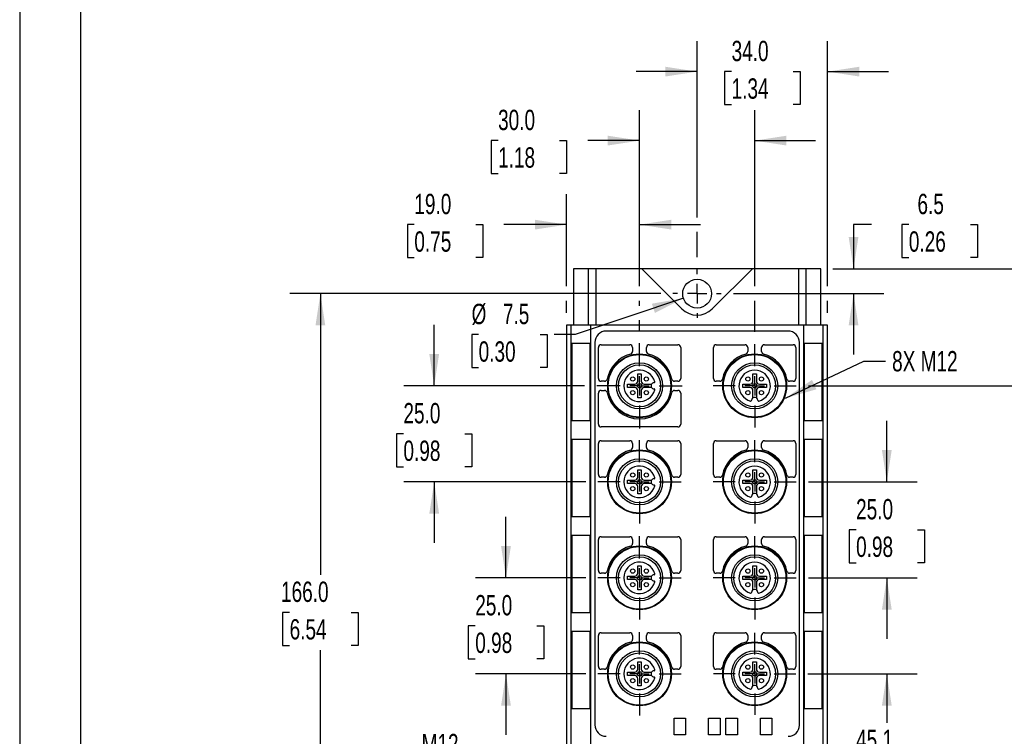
# Model space of a CAD drawing. Header units: millimetres. Extents: x 0 to 699, y 0 to 540.
# Tile 2 of 9: x 0 to 257, y 154 to 341. Entities that reach past the tile are written whole.
import ezdxf

# ---------------------------------------------------------------- set-up
doc = ezdxf.new("R2010")
doc.units = ezdxf.units.MM
doc.header["$LTSCALE"] = 2.5
doc.linetypes.add('CENTERX2', pattern=[20.32, 12.7, -2.54, 2.54, -2.54])
doc.layers.add('CENTER', color=40, linetype='CENTERX2')
doc.layers.add('DIMENSIONS', color=140, linetype='Continuous', lineweight=25)
doc.layers.add('TEXT', color=140, linetype='Continuous', lineweight=25)
doc.styles.add('SLDTEXTSTYLE0', font='TXT', dxfattribs={"width": 0.7})
doc.dimstyles.new('SLDDIMSTYLE0', dxfattribs={"dimtxt": 5.39502, "dimasz": 8.255, "dimexe": 0, "dimexo": 0.0625, "dimgap": 1.348755, "dimtad": 0, "dimtih": 1, "dimtoh": 1, "dimrnd": 1e-09, "dimzin": 12, "dimdsep": 46, "dimtxsty": 'SLDTEXTSTYLE0', "dimsah": 1, "dimcen": 0.09, "dimadec": 0, "dimazin": 3, "dimtfac": 1, "dimtmove": 0, "dimatfit": 0, "dimfxl": 0, "dimfrac": 2, "dimtolj": 1, "dimtzin": 12, "dimarcsym": 0})
doc.dimstyles.new('SLDDIMSTYLE1', dxfattribs={"dimtxt": 5.39502, "dimasz": 8.255, "dimexe": 0, "dimexo": 0.0625, "dimgap": 1.348755, "dimtad": 0, "dimtih": 1, "dimtoh": 1, "dimrnd": 1e-09, "dimzin": 4, "dimdsep": 46, "dimtxsty": 'SLDTEXTSTYLE0', "dimsah": 1, "dimcen": 0.09, "dimadec": 0, "dimazin": 1, "dimtfac": 1, "dimtmove": 0, "dimatfit": 0, "dimfxl": 0, "dimfrac": 2, "dimtolj": 1, "dimtzin": 12, "dimarcsym": 0})
doc.dimstyles.new('SLDDIMSTYLE2', dxfattribs={"dimtxt": 5.39502, "dimasz": 8.255, "dimexe": 0, "dimexo": 0.0625, "dimgap": 1.348755, "dimtad": 0, "dimtih": 1, "dimtoh": 1, "dimrnd": 1e-09, "dimzin": 12, "dimdsep": 46, "dimtxsty": 'SLDTEXTSTYLE0', "dimsah": 1, "dimcen": 0.09, "dimadec": 0, "dimazin": 3, "dimtfac": 1, "dimtofl": 0, "dimtmove": 0, "dimatfit": 3, "dimfxl": 0, "dimfrac": 2, "dimtolj": 1, "dimtzin": 12, "dimarcsym": 0})
doc.dimstyles.new('SLDDIMSTYLE3', dxfattribs={"dimtxt": 5.39502, "dimasz": 8.255, "dimexe": 0, "dimexo": 0.0625, "dimgap": 1.348755, "dimtad": 0, "dimtih": 1, "dimtoh": 1, "dimrnd": 1e-09, "dimzin": 4, "dimdsep": 46, "dimtxsty": 'SLDTEXTSTYLE0', "dimsah": 1, "dimcen": 0.09, "dimadec": 0, "dimazin": 1, "dimtfac": 1, "dimtofl": 0, "dimtmove": 0, "dimatfit": 3, "dimfxl": 0, "dimfrac": 2, "dimtolj": 1, "dimtzin": 12, "dimarcsym": 0})
doc.dimstyles.new('SLDDIMSTYLE5', dxfattribs={"dimtxt": 5.39502, "dimasz": 8.255, "dimexe": 0, "dimexo": 0.0625, "dimgap": 1.348755, "dimtad": 0, "dimtih": 1, "dimtoh": 1, "dimrnd": 1e-09, "dimzin": 12, "dimdsep": 46, "dimtxsty": 'SLDTEXTSTYLE0', "dimsah": 1, "dimcen": 0, "dimadec": 0, "dimazin": 3, "dimtfac": 1, "dimtofl": 0, "dimtmove": 0, "dimatfit": 3, "dimfxl": 0, "dimfrac": 2, "dimtolj": 1, "dimtzin": 12, "dimarcsym": 0})
doc.dimstyles.new('SLDDIMSTYLE6', dxfattribs={"dimtxt": 0.18, "dimasz": 8.255, "dimexe": 0, "dimexo": 0.0625, "dimgap": 0, "dimtad": 0, "dimtih": 1, "dimtoh": 1, "dimdec": 0, "dimrnd": 1e-09, "dimzin": 0, "dimdsep": 46, "dimtxsty": 'Standard', "dimsah": 1, "dimcen": 0.09, "dimadec": 0, "dimazin": 0, "dimtfac": 8.255, "dimtdec": 0, "dimtofl": 0, "dimtmove": 0, "dimatfit": 3, "dimfxl": 0, "dimfrac": 2, "dimtolj": 1, "dimtzin": 0, "dimarcsym": 0})

# ---------------------------------------------------------------- blocks, each defined once
blk = doc.blocks.new('_D')
at = {"layer": 'DIMENSIONS'}
for p, q in [((221.91, 287.43), (217.23, 287.43)), ((217.23, 287.43), (217.23, 275.96)), ((231.63, 287.43), (229.82, 287.43)), ((229.82, 287.43), (229.82, 278.85)), ((247.67, 287.43), (249.48, 287.43)), ((249.48, 287.43), (249.48, 278.85)), ((229.82, 278.85), (231.63, 278.85)), ((249.48, 278.85), (247.67, 278.85)), ((211.85, 275.96), (225.16, 275.96)), ((185.94, 269.46), (225.16, 269.46)), ((217.23, 269.46), (217.23, 253.59))]:
    blk.add_line(p, q, dxfattribs=at)
for points in [[(217.23, 275.96), (218.5, 284.22), (215.96, 284.22)], [(217.23, 269.46), (215.96, 261.21), (218.5, 261.21)]]:
    blk.add_solid(points, dxfattribs=at)
at = {"layer": 'DIMENSIONS', "char_height": 5.292, "attachment_point": 1, "style": 'SLDTEXTSTYLE0'}
for s, insert in [('6.5', (233.88, 295.46)), ('0.26', (231.63, 285.68))]:
    blk.add_mtext(s, dxfattribs=dict(at, insert=insert))
blk = doc.blocks.new('_D_1')
at = {"layer": 'DIMENSIONS'}
for p, q in [((225.9, 220.46), (225.9, 236.34)), ((205.49, 220.46), (233.84, 220.46)), ((217.89, 207.96), (216.07, 207.96)), ((216.07, 207.96), (216.07, 199.39)), ((233.92, 207.96), (235.73, 207.96)), ((235.73, 207.96), (235.73, 199.39)), ((216.07, 199.39), (217.89, 199.39)), ((235.73, 199.39), (233.92, 199.39)), ((205.49, 195.46), (233.84, 195.46)), ((225.9, 195.46), (225.9, 179.59))]:
    blk.add_line(p, q, dxfattribs=at)
for points in [[(225.9, 220.46), (227.17, 228.72), (224.63, 228.72)], [(225.9, 195.46), (224.63, 187.21), (227.17, 187.21)]]:
    blk.add_solid(points, dxfattribs=at)
at = {"layer": 'DIMENSIONS', "char_height": 5.292, "attachment_point": 1, "style": 'SLDTEXTSTYLE0'}
for s, insert in [('25.0', (217.89, 215.99)), ('0.98', (217.89, 206.21))]:
    blk.add_mtext(s, dxfattribs=dict(at, insert=insert))
blk = doc.blocks.new('_D_2')
at = {"layer": 'DIMENSIONS'}
for p, q in [((205.34, 170.46), (233.84, 170.46)), ((225.9, 170.46), (225.9, 157.7)), ((217.89, 147.91), (216.07, 147.91)), ((216.07, 147.91), (216.07, 139.34)), ((233.92, 147.91), (235.73, 147.91)), ((235.73, 147.91), (235.73, 139.34)), ((216.07, 139.34), (217.89, 139.34)), ((235.73, 139.34), (233.92, 139.34)), ((225.9, 125.36), (225.9, 138.13)), ((202.44, 125.36), (233.84, 125.36))]:
    blk.add_line(p, q, dxfattribs=at)
for points in [[(225.9, 170.46), (224.63, 162.21), (227.17, 162.21)], [(225.9, 125.36), (227.17, 133.62), (224.63, 133.62)]]:
    blk.add_solid(points, dxfattribs=at)
at = {"layer": 'DIMENSIONS', "char_height": 5.292, "attachment_point": 1, "style": 'SLDTEXTSTYLE0'}
for s, insert in [('45.1', (217.89, 155.94)), ('1.78', (217.89, 146.16))]:
    blk.add_mtext(s, dxfattribs=dict(at, insert=insert))
blk = doc.blocks.new('_D_7')
at = {"layer": 'DIMENSIONS'}
for p, q in [((126.69, 195.46), (126.69, 211.34)), ((147.46, 195.46), (118.75, 195.46)), ((118.68, 182.96), (116.86, 182.96)), ((116.86, 182.96), (116.86, 174.39)), ((134.71, 182.96), (136.52, 182.96)), ((136.52, 182.96), (136.52, 174.39)), ((116.86, 174.39), (118.68, 174.39)), ((136.52, 174.39), (134.71, 174.39)), ((147.46, 170.46), (118.75, 170.46)), ((126.69, 170.46), (126.69, 154.59))]:
    blk.add_line(p, q, dxfattribs=at)
for points in [[(126.69, 195.46), (127.96, 203.72), (125.42, 203.72)], [(126.69, 170.46), (125.42, 162.21), (127.96, 162.21)]]:
    blk.add_solid(points, dxfattribs=at)
at = {"layer": 'DIMENSIONS', "char_height": 5.292, "attachment_point": 1, "style": 'SLDTEXTSTYLE0'}
for s, insert in [('25.0', (118.68, 190.99)), ('0.98', (118.68, 181.21))]:
    blk.add_mtext(s, dxfattribs=dict(at, insert=insert))
blk = doc.blocks.new('_D_8')
at = {"layer": 'DIMENSIONS'}
for p, q in [((107.99, 245.46), (107.99, 261.34)), ((147.16, 245.46), (100.05, 245.46)), ((99.97, 232.96), (98.16, 232.96)), ((98.16, 232.96), (98.16, 224.39)), ((116, 232.96), (117.82, 232.96)), ((117.82, 232.96), (117.82, 224.39)), ((98.16, 224.39), (99.97, 224.39)), ((117.82, 224.39), (116, 224.39)), ((147.46, 220.46), (100.05, 220.46)), ((107.99, 220.46), (107.99, 204.59))]:
    blk.add_line(p, q, dxfattribs=at)
for points in [[(107.99, 245.46), (109.26, 253.72), (106.72, 253.72)], [(107.99, 220.46), (106.72, 212.21), (109.26, 212.21)]]:
    blk.add_solid(points, dxfattribs=at)
at = {"layer": 'DIMENSIONS', "char_height": 5.292, "attachment_point": 1, "style": 'SLDTEXTSTYLE0'}
for s, insert in [('25.0', (99.97, 240.99)), ('0.98', (99.97, 231.21))]:
    blk.add_mtext(s, dxfattribs=dict(at, insert=insert))
blk = doc.blocks.new('_D_9')
at = {"layer": 'DIMENSIONS'}
for p, q in [((172.92, 268.27), (144.69, 258.8)), ((119.56, 258.8), (117.75, 258.8)), ((117.75, 258.8), (117.75, 250.22)), ((135.59, 258.8), (137.4, 258.8)), ((137.4, 258.8), (137.4, 250.22)), ((144.69, 258.8), (139.21, 258.8)), ((117.75, 250.22), (119.56, 250.22)), ((137.4, 250.22), (135.59, 250.22))]:
    blk.add_line(p, q, dxfattribs=at)
blk.add_solid([(172.92, 268.27), (164.69, 266.85), (165.5, 264.44)], dxfattribs=at)
at = {"layer": 'DIMENSIONS', "char_height": 5.292, "attachment_point": 1, "style": 'SLDTEXTSTYLE0'}
for s, insert in [('%%c', (117.73, 266.82)), ('7.5', (125.88, 266.82)), ('0.30', (119.56, 257.04))]:
    blk.add_mtext(s, dxfattribs=dict(at, insert=insert))
blk = doc.blocks.new('_D_10')
at = {"layer": 'DIMENSIONS'}
for p, q in [((142.48, 271.37), (142.48, 295.37)), ((161.48, 271.37), (161.48, 295.37)), ((102.81, 287.43), (101, 287.43)), ((101, 287.43), (101, 278.85)), ((118.84, 287.43), (120.65, 287.43)), ((120.65, 287.43), (120.65, 278.85)), ((142.48, 287.43), (126.15, 287.43)), ((161.48, 287.43), (177.35, 287.43)), ((101, 278.85), (102.81, 278.85)), ((120.65, 278.85), (118.84, 278.85)), ((142.48, 264.44), (142.48, 267.56)), ((161.48, 266.33), (161.48, 267.56)), ((161.48, 259.78), (161.48, 262.52))]:
    blk.add_line(p, q, dxfattribs=at)
for points in [[(142.48, 287.43), (134.22, 288.7), (134.22, 286.16)], [(161.48, 287.43), (169.73, 286.16), (169.73, 288.7)]]:
    blk.add_solid(points, dxfattribs=at)
at = {"layer": 'DIMENSIONS', "char_height": 5.292, "attachment_point": 1, "style": 'SLDTEXTSTYLE0'}
for s, insert in [('19.0', (102.81, 295.46)), ('0.75', (102.81, 285.68))]:
    blk.add_mtext(s, dxfattribs=dict(at, insert=insert))
blk = doc.blocks.new('_D_11')
at = {"layer": 'DIMENSIONS'}
for p, q in [((161.48, 271.37), (161.48, 317.25)), ((191.48, 271.37), (191.48, 317.25)), ((124.63, 309.31), (122.82, 309.31)), ((122.82, 309.31), (122.82, 300.74)), ((140.66, 309.31), (142.47, 309.31)), ((142.47, 309.31), (142.47, 300.74)), ((161.48, 309.31), (147.97, 309.31)), ((191.48, 309.31), (207.35, 309.31)), ((122.82, 300.74), (124.63, 300.74)), ((142.47, 300.74), (140.66, 300.74)), ((161.48, 266.33), (161.48, 267.56)), ((191.48, 259.48), (191.48, 267.56)), ((161.48, 259.78), (161.48, 262.52))]:
    blk.add_line(p, q, dxfattribs=at)
for points in [[(161.48, 309.31), (153.22, 310.58), (153.22, 308.04)], [(191.48, 309.31), (199.73, 308.04), (199.73, 310.58)]]:
    blk.add_solid(points, dxfattribs=at)
at = {"layer": 'DIMENSIONS', "char_height": 5.292, "attachment_point": 1, "style": 'SLDTEXTSTYLE0'}
for s, insert in [('30.0', (124.63, 317.34)), ('1.18', (124.63, 307.56))]:
    blk.add_mtext(s, dxfattribs=dict(at, insert=insert))
blk = doc.blocks.new('_D_12')
at = {"layer": 'DIMENSIONS'}
for p, q in [((176.48, 289.33), (176.48, 335.21)), ((210.48, 271.37), (210.48, 335.21)), ((176.48, 327.27), (160.6, 327.27)), ((185.46, 327.27), (183.65, 327.27)), ((183.65, 327.27), (183.65, 318.69)), ((201.49, 327.27), (203.3, 327.27)), ((203.3, 327.27), (203.3, 318.69)), ((210.48, 327.27), (226.35, 327.27)), ((183.65, 318.69), (185.46, 318.69)), ((203.3, 318.69), (201.49, 318.69)), ((176.48, 278.93), (176.48, 285.52)), ((210.48, 264.44), (210.48, 267.56))]:
    blk.add_line(p, q, dxfattribs=at)
for points in [[(176.48, 327.27), (168.22, 328.54), (168.22, 326)], [(210.48, 327.27), (218.73, 326), (218.73, 328.54)]]:
    blk.add_solid(points, dxfattribs=at)
at = {"layer": 'DIMENSIONS', "char_height": 5.292, "attachment_point": 1, "style": 'SLDTEXTSTYLE0'}
for s, insert in [('34.0', (185.46, 335.3)), ('1.34', (185.46, 325.51))]:
    blk.add_mtext(s, dxfattribs=dict(at, insert=insert))
blk = doc.blocks.new('_D_13')
at = {"layer": 'DIMENSIONS'}
for p, q in [((167.01, 269.46), (70.4, 269.46)), ((78.34, 269.46), (78.34, 196.25)), ((70.32, 186.46), (68.51, 186.46)), ((68.51, 186.46), (68.51, 177.89)), ((86.36, 186.46), (88.17, 186.46)), ((88.17, 186.46), (88.17, 177.89)), ((68.51, 177.89), (70.32, 177.89)), ((88.17, 177.89), (86.36, 177.89)), ((78.34, 103.46), (78.34, 176.68)), ((153.68, 103.46), (70.4, 103.46))]:
    blk.add_line(p, q, dxfattribs=at)
for points in [[(78.34, 269.46), (77.07, 261.21), (79.61, 261.21)], [(78.34, 103.46), (79.61, 111.72), (77.07, 111.72)]]:
    blk.add_solid(points, dxfattribs=at)
at = {"layer": 'DIMENSIONS', "char_height": 5.292, "attachment_point": 1, "style": 'SLDTEXTSTYLE0'}
for s, insert in [('166.0', (68.08, 194.49)), ('6.54', (70.32, 184.71))]:
    blk.add_mtext(s, dxfattribs=dict(at, insert=insert))
blk = doc.blocks.new('_D_14')
at = {"layer": 'DIMENSIONS'}
for p, q in [((268.9, 275.96), (268.9, 291.84)), ((211.85, 275.96), (276.83, 275.96)), ((260.88, 260.71), (259.07, 260.71)), ((259.07, 260.71), (259.07, 252.14)), ((276.91, 260.71), (278.72, 260.71)), ((278.72, 260.71), (278.72, 252.14)), ((259.07, 252.14), (260.88, 252.14)), ((278.72, 252.14), (276.91, 252.14)), ((205.49, 245.46), (276.83, 245.46)), ((268.9, 245.46), (268.9, 229.59))]:
    blk.add_line(p, q, dxfattribs=at)
for points in [[(268.9, 275.96), (270.17, 284.22), (267.63, 284.22)], [(268.9, 245.46), (267.63, 237.21), (270.17, 237.21)]]:
    blk.add_solid(points, dxfattribs=at)
at = {"layer": 'DIMENSIONS', "char_height": 5.292, "attachment_point": 1, "style": 'SLDTEXTSTYLE0'}
for s, insert in [('30.5', (260.88, 268.74)), ('1.20', (260.88, 258.96))]:
    blk.add_mtext(s, dxfattribs=dict(at, insert=insert))
blk = doc.blocks.new('SW_CENTERMARKSYMBOL_4')
at = {"layer": 'CENTER', "color": 0}
for p, q in [((0, 5.08), (0, 10.69)), ((-5.08, 0), (-10.69, 0)), ((0, 0), (-2.54, 0)), ((0, 0), (0, 2.54)), ((0, 0), (0, -2.54)), ((0, 0), (2.54, 0)), ((5.08, 0), (10.69, 0)), ((0, -5.08), (0, -10.69))]:
    blk.add_line(p, q, dxfattribs=at)
blk = doc.blocks.new('SW_CENTERMARKSYMBOL_5')
at = {"layer": 'CENTER', "color": 0}
for p, q in [((0, 5.08), (0, 10.84)), ((-5.08, 0), (-10.84, 0)), ((0, 0), (-2.54, 0)), ((0, 0), (0, 2.54)), ((0, 0), (0, -2.54)), ((0, 0), (2.54, 0)), ((5.08, 0), (10.84, 0)), ((0, -5.08), (0, -10.84))]:
    blk.add_line(p, q, dxfattribs=at)
blk = doc.blocks.new('SW_CENTERMARKSYMBOL_6')
at = {"layer": 'CENTER', "color": 0}
for p, q in [((0, 5.08), (0, 10.84)), ((-5.08, 0), (-10.84, 0)), ((0, 0), (-2.54, 0)), ((0, 0), (0, 2.54)), ((0, 0), (0, -2.54)), ((0, 0), (2.54, 0)), ((5.08, 0), (10.84, 0)), ((0, -5.08), (0, -10.84))]:
    blk.add_line(p, q, dxfattribs=at)
blk = doc.blocks.new('SW_CENTERMARKSYMBOL_7')
at = {"layer": 'CENTER', "color": 0}
for p, q in [((0, 5.08), (0, 10.84)), ((-5.08, 0), (-10.84, 0)), ((0, 0), (-2.54, 0)), ((0, 0), (0, 2.54)), ((0, 0), (0, -2.54)), ((0, 0), (2.54, 0)), ((5.08, 0), (10.84, 0)), ((0, -5.08), (0, -10.84))]:
    blk.add_line(p, q, dxfattribs=at)
blk = doc.blocks.new('SW_CENTERMARKSYMBOL_8')
at = {"layer": 'CENTER', "color": 0}
for p, q in [((0, 5.08), (0, 10.84)), ((-5.08, 0), (-10.84, 0)), ((0, 0), (-2.54, 0)), ((0, 0), (0, 2.54)), ((0, 0), (0, -2.54)), ((0, 0), (2.54, 0)), ((5.08, 0), (10.84, 0)), ((0, -5.08), (0, -10.84))]:
    blk.add_line(p, q, dxfattribs=at)
blk = doc.blocks.new('SW_CENTERMARKSYMBOL_9')
at = {"layer": 'CENTER', "color": 0}
for p, q in [((0, 5.08), (0, 10.84)), ((-5.08, 0), (-10.84, 0)), ((0, 0), (-2.54, 0)), ((0, 0), (0, 2.54)), ((0, 0), (0, -2.54)), ((0, 0), (2.54, 0)), ((5.08, 0), (10.84, 0)), ((0, -5.08), (0, -10.84))]:
    blk.add_line(p, q, dxfattribs=at)
blk = doc.blocks.new('SW_CENTERMARKSYMBOL_10')
at = {"layer": 'CENTER', "color": 0}
for p, q in [((0, 5.08), (0, 10.84)), ((-5.08, 0), (-10.84, 0)), ((0, 0), (-2.54, 0)), ((0, 0), (0, 2.54)), ((0, 0), (0, -2.54)), ((0, 0), (2.54, 0)), ((5.08, 0), (10.84, 0)), ((0, -5.08), (0, -10.84))]:
    blk.add_line(p, q, dxfattribs=at)
blk = doc.blocks.new('SW_CENTERMARKSYMBOL_11')
at = {"layer": 'CENTER', "color": 0}
for p, q in [((0, 5.08), (0, 11.14)), ((-5.08, 0), (-11.14, 0)), ((0, 0), (-2.54, 0)), ((0, 0), (0, 2.54)), ((0, 0), (0, -2.54)), ((0, 0), (2.54, 0)), ((5.08, 0), (11.14, 0)), ((0, -5.08), (0, -11.14))]:
    blk.add_line(p, q, dxfattribs=at)
blk = doc.blocks.new('SW_CENTERMARKSYMBOL_12')
at = {"layer": 'CENTER', "color": 0}
for p, q in [((0, 5.08), (0, 6.29)), ((-5.08, 0), (-6.29, 0)), ((0, 0), (-2.54, 0)), ((0, 0), (0, 2.54)), ((0, 0), (0, -2.54)), ((0, 0), (2.54, 0)), ((5.08, 0), (6.29, 0)), ((0, -5.08), (0, -6.29))]:
    blk.add_line(p, q, dxfattribs=at)

msp = doc.modelspace()

# ---------------------------------------------------------------- linework, layer by layer
at = {"color": 7, "linetype": 'Continuous'}
msp.add_line((0.006, 539.757), (0.006, 0.007), dxfattribs=at)
for p, q in [((144.276, 275.965), (144.276, 261.265)), ((148.138, 275.965), (144.276, 275.965)), ((148.138, 275.965), (148.138, 261.265)), ((150.059, 275.965), (148.138, 275.965)), ((150.059, 275.965), (150.059, 261.265)), ((161.932, 275.965), (150.059, 275.965)), ((191.02, 275.965), (161.932, 275.965)), ((172.516, 265.505), (162.144, 275.877)), ((190.808, 275.877), (180.436, 265.505)), ((202.893, 275.965), (191.02, 275.965)), ((202.893, 275.965), (202.893, 261.265)), ((204.814, 275.965), (202.893, 275.965)), ((204.814, 275.965), (204.814, 261.265)), ((208.676, 275.965), (204.814, 275.965)), ((208.676, 261.265), (208.676, 275.965)), ((142.476, 261.265), (142.476, 152.165)), ((143.705, 261.265), (142.476, 261.265)), ((143.705, 152.165), (143.705, 261.265)), ((148.672, 261.265), (143.705, 261.265)), ((148.672, 261.265), (148.672, 152.165)), ((204.28, 261.265), (148.672, 261.265)), ((200.162, 259.715), (152.79, 259.715)), ((204.28, 152.165), (204.28, 261.265)), ((209.247, 261.265), (204.28, 261.265)), ((209.247, 261.265), (209.247, 152.165)), ((210.476, 261.265), (209.247, 261.265)), ((210.476, 152.165), (210.476, 261.265)), ((148.583, 256.515), (143.794, 256.515)), ((143.794, 256.515), (143.794, 236.415)), ((143.875, 256.515), (143.875, 236.415)), ((148.583, 236.415), (148.583, 256.515)), ((149.82, 256.745), (149.82, 157.185)), ((203.132, 157.115), (203.132, 256.745)), ((209.158, 256.515), (204.369, 256.515)), ((204.369, 256.515), (204.369, 236.415)), ((209.078, 236.415), (209.078, 256.515)), ((209.158, 236.415), (209.158, 256.515)), ((150.756, 247.365), (150.756, 255.465)), ((151.456, 256.165), (158.956, 256.165)), ((159.656, 255.465), (159.656, 254.417)), ((163.296, 254.417), (163.296, 255.465)), ((163.996, 256.165), (171.496, 256.165)), ((172.196, 255.465), (172.196, 247.365)), ((180.756, 247.365), (180.756, 255.465)), ((181.456, 256.165), (188.956, 256.165)), ((189.656, 255.465), (189.656, 254.417)), ((193.296, 254.417), (193.296, 255.465)), ((193.996, 256.165), (201.496, 256.165)), ((202.196, 255.465), (202.196, 247.365)), ((152.372, 246.665), (151.456, 246.665)), ((161.026, 248.565), (161.926, 248.565)), ((161.026, 246.715), (161.026, 248.565)), ((161.926, 248.565), (161.926, 246.715)), ((171.496, 246.665), (170.58, 246.665)), ((182.372, 246.665), (181.456, 246.665)), ((191.026, 248.565), (191.926, 248.565)), ((191.026, 246.715), (191.026, 248.565)), ((191.926, 248.565), (191.926, 246.715)), ((201.496, 246.665), (200.58, 246.665)), ((151.456, 244.265), (152.372, 244.265)), ((158.376, 245.915), (160.226, 245.915)), ((158.376, 245.015), (158.376, 245.915)), ((160.226, 245.015), (158.376, 245.015)), ((161.026, 242.365), (161.026, 244.215)), ((161.926, 244.215), (161.926, 242.365)), ((162.726, 245.915), (164.615, 245.915)), ((164.615, 245.015), (162.726, 245.015)), ((170.58, 244.265), (171.496, 244.265)), ((188.376, 245.915), (190.226, 245.915)), ((188.376, 245.015), (188.376, 245.915)), ((190.226, 245.015), (188.376, 245.015)), ((191.026, 242.326), (191.026, 244.215)), ((191.926, 244.215), (191.926, 242.326)), ((192.726, 245.915), (194.576, 245.915)), ((194.576, 245.015), (192.726, 245.015)), ((194.576, 245.915), (194.576, 245.015)), ((150.756, 235.465), (150.756, 243.565)), ((161.926, 242.365), (161.026, 242.365)), ((172.196, 243.565), (172.196, 235.465)), ((143.794, 236.415), (148.583, 236.415)), ((204.369, 236.415), (209.158, 236.415)), ((171.496, 234.765), (151.456, 234.765)), ((148.583, 231.515), (143.794, 231.515)), ((143.794, 231.515), (143.794, 211.415)), ((143.875, 231.515), (143.875, 211.415)), ((148.583, 211.415), (148.583, 231.515)), ((151.456, 231.165), (158.956, 231.165)), ((163.996, 231.165), (171.496, 231.165)), ((181.456, 231.165), (188.956, 231.165)), ((193.996, 231.165), (201.496, 231.165)), ((209.158, 231.515), (204.369, 231.515)), ((204.369, 231.515), (204.369, 211.415)), ((209.078, 211.415), (209.078, 231.515)), ((209.158, 211.415), (209.158, 231.515)), ((150.756, 222.365), (150.756, 230.465)), ((159.656, 230.465), (159.656, 229.417)), ((163.296, 229.417), (163.296, 230.465)), ((172.196, 230.465), (172.196, 222.365)), ((180.756, 222.365), (180.756, 230.465)), ((189.656, 230.465), (189.656, 229.417)), ((193.296, 229.417), (193.296, 230.465)), ((202.196, 230.465), (202.196, 222.365)), ((161.026, 223.565), (161.926, 223.565)), ((161.026, 221.715), (161.026, 223.565)), ((161.926, 223.565), (161.926, 221.715)), ((191.026, 223.565), (191.926, 223.565)), ((191.026, 221.715), (191.026, 223.565)), ((191.926, 223.565), (191.926, 221.715)), ((152.372, 221.665), (151.456, 221.665)), ((158.376, 220.915), (160.226, 220.915)), ((158.376, 220.015), (158.376, 220.915)), ((162.726, 220.915), (164.615, 220.915)), ((171.496, 221.665), (170.58, 221.665)), ((182.372, 221.665), (181.456, 221.665)), ((188.376, 220.915), (190.226, 220.915)), ((188.376, 220.015), (188.376, 220.915)), ((192.726, 220.915), (194.576, 220.915)), ((194.576, 220.915), (194.576, 220.015)), ((201.496, 221.665), (200.58, 221.665)), ((160.226, 220.015), (158.376, 220.015)), ((161.026, 217.365), (161.026, 219.215)), ((161.926, 219.215), (161.926, 217.365)), ((164.615, 220.015), (162.726, 220.015)), ((190.226, 220.015), (188.376, 220.015)), ((191.026, 217.326), (191.026, 219.215)), ((191.926, 219.215), (191.926, 217.326)), ((194.576, 220.015), (192.726, 220.015)), ((161.926, 217.365), (161.026, 217.365)), ((143.794, 211.415), (148.583, 211.415)), ((204.369, 211.415), (209.158, 211.415)), ((148.583, 206.515), (143.794, 206.515)), ((143.794, 206.515), (143.794, 186.415)), ((143.875, 206.515), (143.875, 186.415)), ((148.583, 186.415), (148.583, 206.515)), ((150.756, 197.365), (150.756, 205.465)), ((151.456, 206.165), (158.956, 206.165)), ((159.656, 205.465), (159.656, 204.417)), ((163.296, 204.417), (163.296, 205.465)), ((163.996, 206.165), (171.496, 206.165)), ((172.196, 205.465), (172.196, 197.365)), ((180.756, 197.365), (180.756, 205.465)), ((181.456, 206.165), (188.956, 206.165)), ((189.656, 205.465), (189.656, 204.417)), ((193.296, 204.417), (193.296, 205.465)), ((193.996, 206.165), (201.496, 206.165)), ((202.196, 205.465), (202.196, 197.365)), ((209.158, 206.515), (204.369, 206.515)), ((204.369, 206.515), (204.369, 186.415)), ((209.078, 186.415), (209.078, 206.515)), ((209.158, 186.415), (209.158, 206.515)), ((161.026, 198.565), (161.926, 198.565)), ((161.026, 196.715), (161.026, 198.565)), ((161.926, 198.565), (161.926, 196.715)), ((191.026, 198.565), (191.926, 198.565)), ((191.026, 196.715), (191.026, 198.565)), ((191.926, 198.565), (191.926, 196.715)), ((152.372, 196.665), (151.456, 196.665)), ((158.376, 195.915), (160.226, 195.915)), ((158.376, 195.015), (158.376, 195.915)), ((160.226, 195.015), (158.376, 195.015)), ((162.726, 195.915), (164.615, 195.915)), ((164.615, 195.015), (162.726, 195.015)), ((171.496, 196.665), (170.58, 196.665)), ((182.372, 196.665), (181.456, 196.665)), ((188.376, 195.915), (190.226, 195.915)), ((188.376, 195.015), (188.376, 195.915)), ((190.226, 195.015), (188.376, 195.015)), ((192.726, 195.915), (194.576, 195.915)), ((194.576, 195.015), (192.726, 195.015)), ((194.576, 195.915), (194.576, 195.015)), ((201.496, 196.665), (200.58, 196.665)), ((161.026, 192.365), (161.026, 194.215)), ((161.926, 194.215), (161.926, 192.365)), ((191.026, 192.326), (191.026, 194.215)), ((191.926, 194.215), (191.926, 192.326)), ((161.926, 192.365), (161.026, 192.365)), ((143.794, 186.415), (148.583, 186.415)), ((204.369, 186.415), (209.158, 186.415)), ((148.583, 181.515), (143.794, 181.515)), ((143.794, 181.515), (143.794, 161.415)), ((143.875, 181.515), (143.875, 161.415)), ((148.583, 161.415), (148.583, 181.515)), ((150.756, 172.365), (150.756, 180.465)), ((151.456, 181.165), (158.956, 181.165)), ((159.656, 180.465), (159.656, 179.417)), ((163.296, 179.417), (163.296, 180.465)), ((163.996, 181.165), (171.496, 181.165)), ((172.196, 180.465), (172.196, 172.365)), ((180.756, 172.365), (180.756, 180.465)), ((181.456, 181.165), (188.956, 181.165)), ((189.656, 180.465), (189.656, 179.417)), ((193.296, 179.417), (193.296, 180.465)), ((193.996, 181.165), (201.496, 181.165)), ((202.196, 180.465), (202.196, 172.365)), ((209.158, 181.515), (204.369, 181.515)), ((204.369, 181.515), (204.369, 161.415)), ((209.078, 161.415), (209.078, 181.515)), ((209.158, 161.415), (209.158, 181.515)), ((161.026, 173.565), (161.926, 173.565)), ((161.026, 171.715), (161.026, 173.565)), ((161.926, 173.565), (161.926, 171.715)), ((191.026, 173.565), (191.926, 173.565)), ((191.026, 171.715), (191.026, 173.565)), ((191.926, 173.565), (191.926, 171.715)), ((152.372, 171.665), (151.456, 171.665)), ((158.376, 170.915), (160.226, 170.915)), ((158.376, 170.015), (158.376, 170.915)), ((160.226, 170.015), (158.376, 170.015)), ((162.726, 170.915), (164.615, 170.915)), ((164.615, 170.015), (162.726, 170.015)), ((171.496, 171.665), (170.58, 171.665)), ((182.372, 171.665), (181.456, 171.665)), ((188.376, 170.915), (190.226, 170.915)), ((188.376, 170.015), (188.376, 170.915)), ((190.226, 170.015), (188.376, 170.015)), ((192.726, 170.915), (194.576, 170.915)), ((194.576, 170.015), (192.726, 170.015)), ((194.576, 170.915), (194.576, 170.015)), ((201.496, 171.665), (200.58, 171.665)), ((161.026, 167.365), (161.026, 169.215)), ((161.926, 167.365), (161.026, 167.365)), ((161.926, 169.215), (161.926, 167.365)), ((191.026, 167.326), (191.026, 169.215)), ((191.926, 169.215), (191.926, 167.326)), ((143.794, 161.415), (148.583, 161.415)), ((204.369, 161.415), (209.158, 161.415)), ((170.466, 158.925), (173.466, 158.925)), ((170.466, 154.625), (170.466, 158.925)), ((173.466, 158.925), (173.466, 154.625)), ((179.466, 158.925), (182.466, 158.925)), ((179.466, 154.625), (179.466, 158.925)), ((182.466, 158.925), (182.466, 154.625)), ((183.966, 158.925), (186.966, 158.925)), ((183.966, 154.625), (183.966, 158.925)), ((186.966, 158.925), (186.966, 154.625)), ((192.966, 158.925), (195.966, 158.925)), ((192.966, 154.625), (192.966, 158.925)), ((195.966, 158.925), (195.966, 154.625)), ((173.466, 154.625), (170.466, 154.625)), ((182.466, 154.625), (179.466, 154.625)), ((186.966, 154.625), (183.966, 154.625)), ((195.966, 154.625), (192.966, 154.625))]:
    msp.add_line(p, q)
for centre, radius in [((176.476, 269.465), 3.75), ((161.478, 245.469), 8.3), ((161.476, 245.465), 8.15), ((161.476, 245.465), 6), ((191.478, 245.469), 8.3), ((191.476, 245.465), 8.15), ((191.476, 245.465), 6), ((161.476, 245.465), 5.459), ((191.476, 245.465), 5.459), ((159.706, 247.235), 0.55), ((163.246, 247.235), 0.55), ((189.706, 247.235), 0.55), ((193.246, 247.235), 0.55), ((159.706, 243.695), 0.55), ((161.476, 245.465), 0.55), ((163.246, 243.695), 0.55), ((189.706, 243.695), 0.55), ((191.476, 245.465), 0.55), ((193.246, 243.695), 0.55), ((161.478, 220.469), 8.3), ((161.476, 220.465), 8.15), ((191.478, 220.469), 8.3), ((191.476, 220.465), 8.15), ((161.476, 220.465), 6), ((161.476, 220.465), 5.459), ((191.476, 220.465), 6), ((191.476, 220.465), 5.459), ((159.706, 222.235), 0.55), ((161.476, 220.465), 0.55), ((163.246, 222.235), 0.55), ((189.706, 222.235), 0.55), ((191.476, 220.465), 0.55), ((193.246, 222.235), 0.55), ((159.706, 218.695), 0.55), ((163.246, 218.695), 0.55), ((189.706, 218.695), 0.55), ((193.246, 218.695), 0.55), ((161.478, 195.469), 8.3), ((161.476, 195.465), 8.15), ((191.478, 195.469), 8.3), ((191.476, 195.465), 8.15), ((161.476, 195.465), 6), ((161.476, 195.465), 5.459), ((191.476, 195.465), 6), ((191.476, 195.465), 5.459), ((159.706, 197.235), 0.55), ((163.246, 197.235), 0.55), ((189.706, 197.235), 0.55), ((193.246, 197.235), 0.55), ((161.476, 195.465), 0.55), ((191.476, 195.465), 0.55), ((159.706, 193.695), 0.55), ((163.246, 193.695), 0.55), ((189.706, 193.695), 0.55), ((193.246, 193.695), 0.55), ((161.478, 170.469), 8.3), ((161.476, 170.465), 8.15), ((191.478, 170.469), 8.3), ((191.476, 170.465), 8.15), ((161.476, 170.465), 6), ((161.476, 170.465), 5.459), ((191.476, 170.465), 6), ((191.476, 170.465), 5.459), ((159.706, 172.235), 0.55), ((163.246, 172.235), 0.55), ((189.706, 172.235), 0.55), ((193.246, 172.235), 0.55), ((161.476, 170.465), 0.55), ((191.476, 170.465), 0.55), ((159.706, 168.695), 0.55), ((163.246, 168.695), 0.55), ((189.706, 168.695), 0.55), ((193.246, 168.695), 0.55)]:
    msp.add_circle(centre, radius)
for centre, radius, start, end in [((161.932, 275.665), 0.3, 45.00001, 90), ((191.02, 275.665), 0.3, 90, 134.99999), ((176.476, 269.466), 5.601, 225.01097, 314.98903), ((152.79, 256.745), 2.97, 90, 180), ((200.162, 256.745), 2.97, 0, 90), ((151.456, 255.465), 0.7, 90, 180), ((158.956, 255.465), 0.7, 0, 90), ((158.956, 254.417), 0.7, 285.72186, 0), ((163.996, 255.465), 0.7, 90, 180), ((163.996, 254.417), 0.7, 180, 254.27814), ((171.496, 255.465), 0.7, 0, 90), ((181.456, 255.465), 0.7, 90, 180), ((188.956, 255.465), 0.7, 0, 90), ((188.956, 254.417), 0.7, 285.72186, 0), ((193.996, 255.465), 0.7, 90, 180), ((193.996, 254.417), 0.7, 180, 254.27814), ((201.496, 255.465), 0.7, 360, 90), ((161.476, 245.465), 8.6, 105.72186, 168.21141), ((161.476, 245.465), 8.6, 11.78859, 74.27814), ((191.476, 245.465), 8.6, 105.72186, 168.21141), ((191.476, 245.465), 8.6, 11.78859, 74.27814), ((161.476, 245.465), 4.1, 14.8502, 345.1498), ((191.476, 245.465), 4.1, 284.8502, 255.1498), ((151.456, 247.365), 0.7, 180, 270), ((152.372, 247.365), 0.7, 270, 348.21141), ((160.226, 246.715), 0.8, 270, 0), ((162.726, 246.715), 0.8, 180, 270), ((165.276, 245.465), 0.8, 91.73422, 145.77113), ((165.246, 246.464), 0.2, 271.73422, 14.8502), ((170.58, 247.365), 0.7, 191.78859, 270), ((171.496, 247.365), 0.7, 270, 0), ((181.456, 247.365), 0.7, 180, 270), ((182.372, 247.365), 0.7, 270, 348.21141), ((190.226, 246.715), 0.8, 270, 0), ((192.726, 246.715), 0.8, 180, 270), ((200.58, 247.365), 0.7, 191.78859, 270), ((201.496, 247.365), 0.7, 270, 0), ((151.456, 243.565), 0.7, 90, 180), ((152.372, 243.565), 0.7, 11.78859, 90), ((161.476, 245.465), 8.6, 191.78859, 348.21141), ((160.226, 244.215), 0.8, 0, 90), ((162.726, 244.215), 0.8, 90, 180), ((165.276, 245.465), 0.8, 145.77113, 214.22887), ((165.276, 245.465), 0.8, 214.22887, 268.26578), ((165.246, 244.465), 0.2, 345.1498, 88.26578), ((170.58, 243.565), 0.7, 90, 168.21141), ((171.496, 243.565), 0.7, 360, 90), ((190.226, 244.215), 0.8, 0, 90), ((192.726, 244.215), 0.8, 90, 180), ((190.477, 241.695), 0.2, 255.1498, 358.26579), ((191.476, 241.665), 0.8, 124.22887, 178.26578), ((191.476, 241.665), 0.8, 55.77113, 124.22887), ((191.476, 241.665), 0.8, 1.73422, 55.77113), ((192.476, 241.695), 0.2, 181.73421, 284.8502), ((151.456, 235.465), 0.7, 180, 270), ((171.496, 235.465), 0.7, 270, 0), ((151.456, 230.465), 0.7, 90, 180), ((158.956, 230.465), 0.7, 0, 90), ((163.996, 230.465), 0.7, 90, 180), ((171.496, 230.465), 0.7, 360, 90), ((181.456, 230.465), 0.7, 90, 180), ((188.956, 230.465), 0.7, 0, 90), ((193.996, 230.465), 0.7, 90, 180), ((201.496, 230.465), 0.7, 360, 90), ((161.476, 220.465), 8.6, 105.72186, 168.21141), ((158.956, 229.417), 0.7, 285.72186, 0), ((163.996, 229.417), 0.7, 180, 254.27814), ((161.476, 220.465), 8.6, 11.78859, 74.27814), ((191.476, 220.465), 8.6, 105.72186, 168.21141), ((188.956, 229.417), 0.7, 285.72186, 0), ((193.996, 229.417), 0.7, 180, 254.27814), ((191.476, 220.465), 8.6, 11.78859, 74.27814), ((161.476, 220.465), 4.1, 14.8502, 345.1498), ((191.476, 220.465), 4.1, 284.8502, 255.1498), ((151.456, 222.365), 0.7, 180, 270), ((152.372, 222.365), 0.7, 270, 348.21141), ((160.226, 221.715), 0.8, 270, 0), ((162.726, 221.715), 0.8, 180, 270), ((165.276, 220.465), 0.8, 145.77113, 214.22887), ((165.276, 220.465), 0.8, 91.73422, 145.77113), ((165.246, 221.464), 0.2, 271.73422, 14.8502), ((170.58, 222.365), 0.7, 191.78859, 270), ((171.496, 222.365), 0.7, 270, 0), ((181.456, 222.365), 0.7, 180, 270), ((182.372, 222.365), 0.7, 270, 348.21141), ((190.226, 221.715), 0.8, 270, 360), ((192.726, 221.715), 0.8, 180, 270), ((200.58, 222.365), 0.7, 191.78859, 270), ((201.496, 222.365), 0.7, 270, 0), ((160.226, 219.215), 0.8, 0, 90), ((162.726, 219.215), 0.8, 90, 180), ((165.276, 220.465), 0.8, 214.22887, 268.26578), ((165.246, 219.465), 0.2, 345.1498, 88.26578), ((190.226, 219.215), 0.8, 0, 90), ((192.726, 219.215), 0.8, 90, 180), ((190.477, 216.695), 0.2, 255.1498, 358.26579), ((191.476, 216.665), 0.8, 124.22887, 178.26578), ((191.476, 216.665), 0.8, 55.77113, 124.22887), ((191.476, 216.665), 0.8, 1.73422, 55.77113), ((192.476, 216.695), 0.2, 181.73421, 284.8502), ((151.456, 205.465), 0.7, 90, 180), ((158.956, 205.465), 0.7, 360, 90), ((163.996, 205.465), 0.7, 90, 180), ((171.496, 205.465), 0.7, 0, 90), ((181.456, 205.465), 0.7, 90, 180), ((188.956, 205.465), 0.7, 0, 90), ((193.996, 205.465), 0.7, 90, 180), ((201.496, 205.465), 0.7, 360, 90), ((161.476, 195.465), 8.6, 105.72186, 168.21141), ((158.956, 204.417), 0.7, 285.72186, 0), ((163.996, 204.417), 0.7, 180, 254.27814), ((161.476, 195.465), 8.6, 11.78859, 74.27814), ((191.476, 195.465), 8.6, 105.72186, 168.21141), ((188.956, 204.417), 0.7, 285.72186, 0), ((193.996, 204.417), 0.7, 180, 254.27814), ((191.476, 195.465), 8.6, 11.78859, 74.27814), ((161.476, 195.465), 4.1, 14.8502, 345.1498), ((191.476, 195.465), 4.1, 284.8502, 255.1498), ((151.456, 197.365), 0.7, 180, 270), ((152.372, 197.365), 0.7, 270, 348.21141), ((160.226, 196.715), 0.8, 270, 0), ((160.226, 194.215), 0.8, 0, 90), ((162.726, 196.715), 0.8, 180, 270), ((162.726, 194.215), 0.8, 90, 180), ((165.276, 195.465), 0.8, 145.77113, 214.22887), ((165.276, 195.465), 0.8, 91.73422, 145.77113), ((165.276, 195.465), 0.8, 214.22887, 268.26578), ((165.246, 196.464), 0.2, 271.73422, 14.8502), ((170.58, 197.365), 0.7, 191.78859, 270), ((171.496, 197.365), 0.7, 270, 0), ((181.456, 197.365), 0.7, 180, 270), ((182.372, 197.365), 0.7, 270, 348.21141), ((190.226, 196.715), 0.8, 270, 0), ((190.226, 194.215), 0.8, 0, 90), ((192.726, 196.715), 0.8, 180, 270), ((192.726, 194.215), 0.8, 90, 180), ((200.58, 197.365), 0.7, 191.78859, 270), ((201.496, 197.365), 0.7, 270, 0), ((165.246, 194.465), 0.2, 345.1498, 88.26578), ((191.476, 191.665), 0.8, 55.77113, 124.22887), ((190.477, 191.695), 0.2, 255.1498, 358.26579), ((191.476, 191.665), 0.8, 124.22887, 178.26578), ((191.476, 191.665), 0.8, 1.73422, 55.77113), ((192.476, 191.695), 0.2, 181.73421, 284.8502), ((151.456, 180.465), 0.7, 90, 180), ((158.956, 180.465), 0.7, 0, 90), ((163.996, 180.465), 0.7, 90, 180), ((171.496, 180.465), 0.7, 360, 90), ((181.456, 180.465), 0.7, 90, 180), ((188.956, 180.465), 0.7, 0, 90), ((193.996, 180.465), 0.7, 90, 180), ((201.496, 180.465), 0.7, 360, 90), ((161.476, 170.465), 8.6, 105.72186, 168.21141), ((158.956, 179.417), 0.7, 285.72186, 0), ((163.996, 179.417), 0.7, 180, 254.27814), ((161.476, 170.465), 8.6, 11.78859, 74.27814), ((191.476, 170.465), 8.6, 105.72186, 168.21141), ((188.956, 179.417), 0.7, 285.72186, 0), ((193.996, 179.417), 0.7, 180, 254.27814), ((191.476, 170.465), 8.6, 11.78859, 74.27814), ((161.476, 170.465), 4.1, 14.8502, 345.1498), ((191.476, 170.465), 4.1, 284.8502, 255.1498), ((151.456, 172.365), 0.7, 180, 270), ((152.372, 172.365), 0.7, 270, 348.21141), ((170.58, 172.365), 0.7, 191.78859, 270), ((171.496, 172.365), 0.7, 270, 0), ((181.456, 172.365), 0.7, 180, 270), ((182.372, 172.365), 0.7, 270, 348.21141), ((200.58, 172.365), 0.7, 191.78859, 270), ((201.496, 172.365), 0.7, 270, 0), ((160.226, 171.715), 0.8, 270, 0), ((160.226, 169.215), 0.8, 0, 90), ((162.726, 171.715), 0.8, 180, 270), ((162.726, 169.215), 0.8, 90, 180), ((165.276, 170.465), 0.8, 145.77113, 214.22887), ((165.276, 170.465), 0.8, 91.73422, 145.77113), ((165.276, 170.465), 0.8, 214.22887, 268.26578), ((165.246, 171.464), 0.2, 271.73422, 14.8502), ((165.246, 169.465), 0.2, 345.1498, 88.26578), ((190.226, 171.715), 0.8, 270, 0), ((190.226, 169.215), 0.8, 0, 90), ((192.726, 171.715), 0.8, 180, 270), ((192.726, 169.215), 0.8, 90, 180), ((191.476, 166.665), 0.8, 124.22887, 178.26578), ((191.476, 166.665), 0.8, 55.77113, 124.22887), ((191.476, 166.665), 0.8, 1.73422, 55.77113), ((190.477, 166.695), 0.2, 255.1498, 358.26579), ((192.476, 166.695), 0.2, 181.73421, 284.8502), ((152.79, 157.185), 2.97, 180, 270), ((200.232, 157.115), 2.9, 270, 0)]:
    msp.add_arc(centre, radius, start, end)
at = {"layer": 'TEXT'}
msp.add_line((15.875, 523.875), (15.875, 15.875), dxfattribs=at)

# ---------------------------------------------------------------- block references
at = {"layer": 'CENTER'}
for name, p in [('SW_CENTERMARKSYMBOL_12', (176.476, 269.465)), ('SW_CENTERMARKSYMBOL_11', (161.476, 245.465)), ('SW_CENTERMARKSYMBOL_10', (191.476, 245.465)), ('SW_CENTERMARKSYMBOL_8', (161.476, 220.465)), ('SW_CENTERMARKSYMBOL_9', (191.476, 220.465)), ('SW_CENTERMARKSYMBOL_7', (161.476, 195.465)), ('SW_CENTERMARKSYMBOL_6', (191.476, 195.465)), ('SW_CENTERMARKSYMBOL_5', (161.476, 170.465)), ('SW_CENTERMARKSYMBOL_4', (191.476, 170.465))]:
    msp.add_blockref(name, p, dxfattribs=at)

# ---------------------------------------------------------------- texts
at = {"layer": 'TEXT', "linetype": 'CENTERX2', "lineweight": 18, "char_height": 5.2917, "attachment_point": 1, "style": 'SLDTEXTSTYLE0'}
for s, insert in [('8X M12', (227.278, 254.516)), ('M12', (104.696, 154.835))]:
    msp.add_mtext(s, dxfattribs=dict(at, insert=insert))

# ---------------------------------------------------------------- dimensions: what is measured, and where the dimension line sits
at = {"layer": 'DIMENSIONS'}
for base, p1, p2, picture, middle in [((210.476, 327.268), (176.476, 275.755), (210.476, 261.265), '_D_12', (193.476, 327.268)), ((191.476, 309.312), (161.476, 256.605), (191.476, 256.305), '_D_11', (132.644, 309.312)), ((161.476, 287.429), (142.476, 261.265), (161.476, 256.605), '_D_10', (110.826, 287.429))]:
    dim = msp.add_linear_dim(base=base, p1=p1, p2=p2, dimstyle='SLDDIMSTYLE1', dxfattribs=at)
    dim.commit()
    dim.dimension.update_dxf_attribs({"geometry": picture, "text_midpoint": middle, "dimtype": 160})
for base, p1, p2, dimstyle, picture, middle in [((217.227, 275.965), (182.766, 269.465), (208.676, 275.965), 'SLDDIMSTYLE0', '_D', (217.227, 287.429)), ((268.897, 275.965), (202.316, 245.465), (208.676, 275.965), 'SLDDIMSTYLE0', '_D_14', (268.897, 260.715)), ((78.341, 269.465), (156.851, 103.465), (170.186, 269.465), 'SLDDIMSTYLE3', '_D_13', (78.341, 186.465)), ((107.989, 245.465), (150.636, 220.465), (150.336, 245.465), 'SLDDIMSTYLE1', '_D_8', (107.989, 232.965)), ((225.901, 195.465), (202.316, 220.465), (202.316, 195.465), 'SLDDIMSTYLE1', '_D_1', (225.901, 207.965)), ((126.691, 195.465), (150.636, 170.465), (150.636, 195.465), 'SLDDIMSTYLE1', '_D_7', (126.691, 182.965)), ((225.901, 125.365), (202.166, 170.465), (199.266, 125.365), 'SLDDIMSTYLE2', '_D_2', (225.901, 147.915))]:
    dim = msp.add_linear_dim(base=base, p1=p1, p2=p2, angle=90, dimstyle=dimstyle, dxfattribs=at)
    dim.commit()
    dim.dimension.update_dxf_attribs({"geometry": picture, "text_midpoint": middle, "dimtype": 160})
dim = msp.add_diameter_dim_2p(p1=(180.031, 270.658), p2=(172.921, 268.271), dimstyle='SLDDIMSTYLE5', dxfattribs=at)
dim.commit()
dim.dimension.update_dxf_attribs({"geometry": '_D_9', "text_midpoint": (127.574, 258.796), "dimtype": 163})

# ---------------------------------------------------------------- leaders
at = {"layer": 'TEXT', "linetype": 'CENTERX2', "lineweight": 18}
msp.add_leader([(199.527, 242.254), (219.891, 251.894), (225.576, 251.894)], dimstyle='SLDDIMSTYLE6', dxfattribs=at)

doc.saveas('drawing.dxf')
